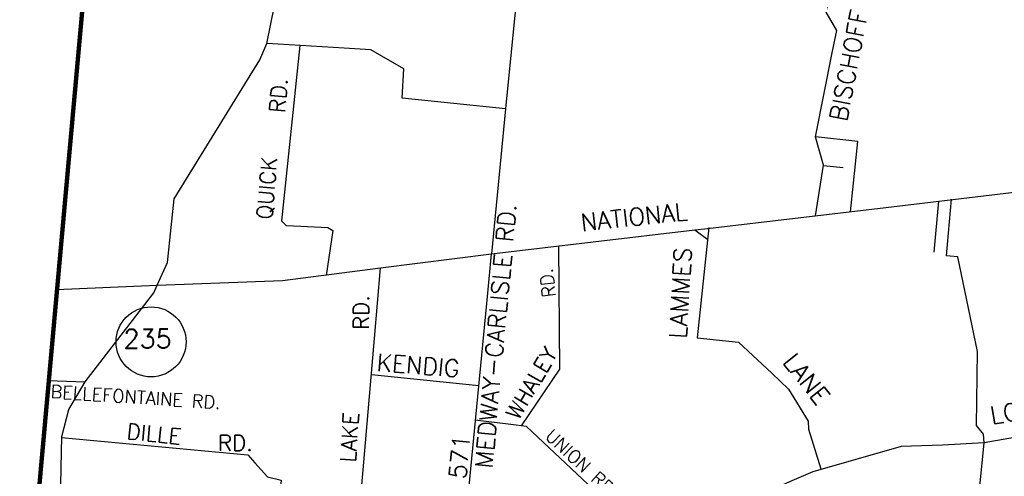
# Model space of a CAD drawing. Header units: feet. Extents: x 1615653 to 1618118, y 708897 to 711917.
# Tile 9 of 183: x 1618042.44 to 1618054.75, y 710525.59 to 710531.3. Entities that reach past the tile are written whole.
import ezdxf

# ---------------------------------------------------------------- set-up
doc = ezdxf.new("R2010")
doc.units = ezdxf.units.FT
doc.header["$LTSCALE"] = 20
doc.header["$MEASUREMENT"] = 0
doc.layers.add('30_COUNTY_BORDER', color=6, linetype='Continuous', lineweight=100)
for name, color, linetype in [('35_INTERSTATE_ROADS', 130, 'Continuous'), ('36_MAJOR_ROADS', 130, 'Continuous'), ('37_MINOR_ROADS', 130, 'Continuous'), ('ROAD-TEXT', 2, 'Continuous')]:
    doc.layers.add(name, color=color, linetype=linetype)
doc.styles.add('ROMANS', font='romans')
doc.styles.get("Standard").update_dxf_attribs({"font": 'simplex.shx'})

msp = doc.modelspace()

# ---------------------------------------------------------------- linework, layer by layer
at = {"layer": '30_COUNTY_BORDER', "linetype": 'Continuous'}
msp.add_lwpolyline([(1618042.43529, 710522.76937), (1618043.3555, 710532.92814)], dxfattribs=at)
msp.add_lwpolyline([(1618042.43529, 710522.76937), (1618043.3555, 710532.92814)], dxfattribs=at)
at = {"layer": '35_INTERSTATE_ROADS', "linetype": 'Continuous'}
for points in [[(1618045.52425, 710531.00331), (1618045.7109, 710531.92835)], [(1618048.68633, 710531.98855), (1618048.50771, 710530.18463)], [(1618045.43895, 710530.79764), (1618045.52425, 710531.00331)], [(1618044.3682, 710529.05893), (1618045.43895, 710530.79764)], [(1618048.50771, 710530.18463), (1618048.3331, 710528.37368)], [(1618053.16202, 710528.93954), (1618055.70488, 710529.2446)], [(1618044.2839, 710528.26432), (1618044.3682, 710529.05893)], [(1618050.99643, 710528.6857), (1618053.16202, 710528.93954)], [(1618048.3331, 710528.37368), (1618050.87692, 710528.67195)], [(1618050.87692, 710528.67195), (1618050.99643, 710528.6857)], [(1618046.94824, 710528.1971), (1618048.3331, 710528.37368)], [(1618044.15545, 710527.97938), (1618044.2839, 710528.26432)], [(1618045.72295, 710528.03858), (1618046.94824, 710528.1971)], [(1618042.89126, 710527.92564), (1618044.15545, 710527.97938)], [(1618044.11268, 710527.88549), (1618044.15545, 710527.97938)], [(1618044.15545, 710527.97938), (1618045.72295, 710528.03858)], [(1618043.25443, 710526.77195), (1618044.11268, 710527.88549)], [(1618043.04865, 710526.42585), (1618043.25443, 710526.77195)], [(1618042.96131, 710526.08777), (1618043.04865, 710526.42585)], [(1618042.9535, 710525.69468), (1618042.96131, 710526.08777)], [(1618042.90209, 710523.13437), (1618042.9535, 710525.69468)]]:
    msp.add_lwpolyline(points, dxfattribs=at)
at = {"layer": '36_MAJOR_ROADS', "linetype": 'Continuous'}
for points in [[(1618054.07044, 710528.34357), (1618054.02314, 710528.34856), (1618054.08625, 710529.05482)], [(1618048.21879, 710523.05739), (1618047.88641, 710523.58266), (1618048.05177, 710525.42316), (1618048.28642, 710527.88176), (1618048.3331, 710528.37368)], [(1618054.4929, 710526.00825), (1618054.48591, 710526.11842), (1618054.39877, 710526.22476), (1618054.40914, 710527.14996), (1618054.16538, 710528.33351), (1618054.07044, 710528.34357)], [(1618062.13269, 710527.57687), (1618061.69965, 710527.14881), (1618061.37629, 710526.92398), (1618060.75525, 710526.52582), (1618060.5057, 710526.38145), (1618060.37747, 710526.36173), (1618058.80412, 710526.52393), (1618057.13054, 710526.76571), (1618056.40283, 710526.54011), (1618055.17951, 710526.13009), (1618054.4929, 710526.00825), (1618053.9735, 710525.97949), (1618053.45407, 710525.96322), (1618052.35371, 710525.64616), (1618052.08988, 710525.53467), (1618051.49601, 710525.26985), (1618050.31297, 710524.55754), (1618048.92418, 710523.46784), (1618048.31817, 710523.11522)]]:
    msp.add_lwpolyline(points, dxfattribs=at)
at = {"layer": '37_MINOR_ROADS', "linetype": 'Continuous'}
for points in [[(1618052.59814, 710530.90752), (1618052.64964, 710531.16672), (1618052.51983, 710531.3943), (1618052.53878, 710531.49731), (1618052.70076, 710532.40759), (1618052.78759, 710532.65604), (1618052.86772, 710533.33727)], [(1618046.49123, 710530.94469), (1618045.52771, 710531.00188)], [(1618045.93828, 710530.97984), (1618045.70997, 710528.7862), (1618045.76861, 710528.72753), (1618045.95028, 710528.71891)], [(1618048.50771, 710530.18463), (1618047.21908, 710530.32044), (1618047.24011, 710530.68822), (1618046.82753, 710530.92472), (1618046.49123, 710530.94469)], [(1618052.82167, 710528.89611), (1618052.9139, 710529.77941), (1618052.38556, 710529.83763), (1618052.59814, 710530.90752)], [(1618052.38636, 710528.84868), (1618052.48563, 710529.48106), (1618052.38556, 710529.83763)], [(1618052.48535, 710529.47915), (1618052.73192, 710529.45064)], [(1618053.92226, 710529.03074), (1618053.8644, 710528.3932)], [(1618045.95028, 710528.71891), (1618046.28802, 710528.7037), (1618046.35154, 710528.66281), (1618046.26875, 710528.10175)], [(1618051.05318, 710528.70038), (1618050.90425, 710527.32397), (1618051.42112, 710527.26909), (1618051.84039, 710526.87899)], [(1618050.87692, 710528.67195), (1618051.03714, 710528.55383)], [(1618049.1723, 710528.47208), (1618049.18335, 710526.92976), (1618048.70502, 710526.22015)], [(1618046.87246, 710527.3153), (1618046.94824, 710528.1971)], [(1618046.65966, 710524.851), (1618046.87246, 710527.3153)], [(1618046.83454, 710526.86313), (1618048.17642, 710526.72384)], [(1618051.84039, 710526.87899), (1618052.04867, 710526.68099), (1618052.29499, 710526.28152), (1618052.29684, 710526.17953), (1618052.45073, 710525.6821)], [(1618042.78817, 710526.78751), (1618043.25443, 710526.77195)], [(1618048.57452, 710526.23612), (1618048.13042, 710526.29037)], [(1618050.31297, 710524.55754), (1618050.24413, 710524.82691), (1618048.77089, 710526.21208), (1618048.57452, 710526.23612)], [(1618042.95611, 710526.07446), (1618045.28891, 710525.85936), (1618045.37697, 710525.75968)], [(1618054.25731, 710523.61546), (1618054.4929, 710526.00825)], [(1618045.37697, 710525.75968), (1618045.53226, 710525.58391), (1618045.70357, 710525.5405), (1618045.63442, 710524.81186), (1618046.64728, 710524.70757)]]:
    msp.add_lwpolyline(points, dxfattribs=at)
at = {"layer": 'ROAD-TEXT'}
msp.add_circle((1618044.07764, 710527.27151), 0.43749, dxfattribs=at)

# ---------------------------------------------------------------- texts
for s, height, rotation, p in [('BISCHOFF', 0.21875, 78.899618, (1618052.77242, 710530.01764)), ('RD.', 0.195, 85.264545, (1618045.75005, 710530.12851)), ('QUICK', 0.195, 85.264545, (1618045.58987, 710528.79505)), ('NATIONAL', 0.21875, 6.147557, (1618049.46227, 710528.65338)), ('MEDWAY-CARLISLE RD.', 0.216, 84.741802, (1618048.34183, 710525.6806)), ('LAMMES', 0.21875, 86.532299, (1618050.76948, 710527.30345)), ('RD.', 0.1625, 96.71105, (1618049.13738, 710527.83894)), ('RD.', 0.195, 90, (1618046.801, 710527.42272)), ('WHALEY', 0.195, 59.529887, (1618048.66944, 710526.28006)), ('KENDIG', 0.216, 355.491433, (1618046.89142, 710526.91005)), ('LANE', 0.21875, 308.65554, (1618051.96428, 710527.01884)), ('LOWER ', 0.21875, 9.469154, (1618054.5896, 710526.24032)), ('LAKE', 0.195, 86.098797, (1618046.63432, 710525.75698)), ('DILLE', 0.195, 353.997576, (1618043.76539, 710526.0586)), ('SR 571', 0.216, 84.576477, (1618047.9652, 710525.02327))]:
    msp.add_text(s, height=height, rotation=rotation, dxfattribs=at).set_placement(p)
for s, height, p in [('235', 0.234, (1618043.7341, 710527.19449)), ('RD.', 0.195, (1618044.91453, 710525.91023))]:
    msp.add_text(s, height=height, dxfattribs=at).set_placement(p)
at = {"layer": 'ROAD-TEXT', "style": 'ROMANS'}
for s, rotation, p in [('BELLEFONTAINE RD.', 356.176445, (1618042.81648, 710526.57184)), ('UNION RD.', 317.102301, (1618048.99118, 710526.07579))]:
    msp.add_text(s, height=0.1625, rotation=rotation, dxfattribs=at).set_placement(p)

doc.saveas('drawing.dxf')
